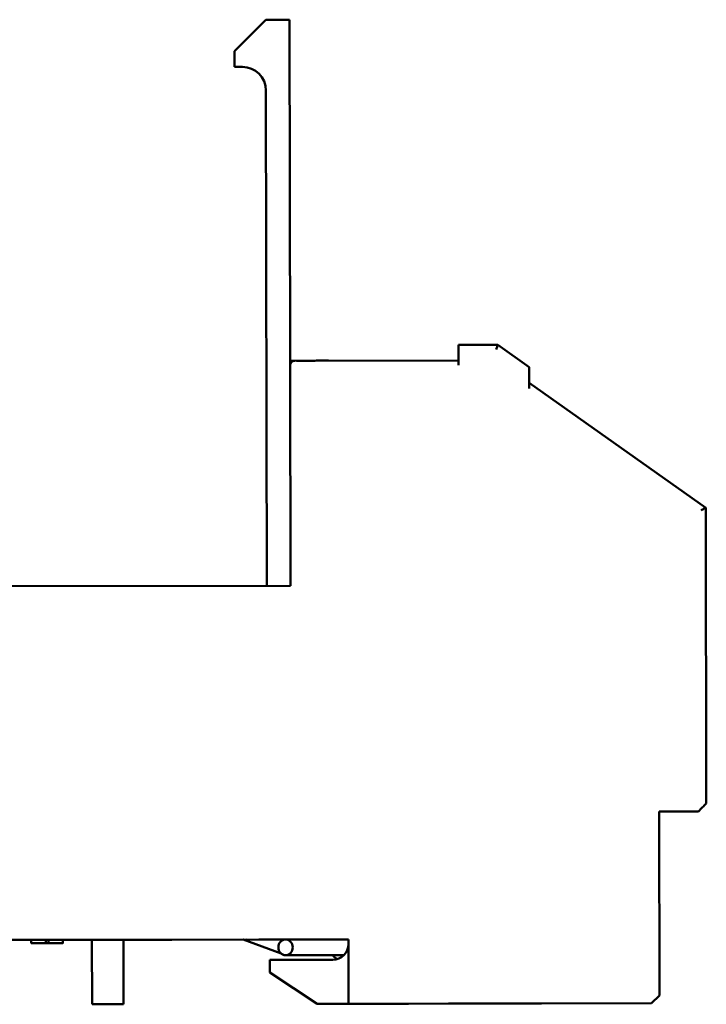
# Model space of a CAD drawing. Header units: millimetres. Extents: x 38 to 184, y 113 to 245.
# Tile 7 of 8: x 81 to 124, y 170 to 233. Entities that reach past the tile are written whole.
import ezdxf

# ---------------------------------------------------------------- set-up
doc = ezdxf.new("R2010")
doc.units = ezdxf.units.MM
doc.layers.add('Visible (ISO)', color=7, linetype='Continuous', lineweight=50)

msp = doc.modelspace()

# ---------------------------------------------------------------- linework, layer by layer
at = {"layer": 'Visible (ISO)'}
for p, q in [((94.204, 230.783), (96.2, 232.786)), ((97.7, 232.789), (96.2, 232.786)), ((97.741, 211.089), (97.7, 232.789)), ((94.204, 230.783), (94.206, 229.783)), ((94.206, 229.783), (94.706, 229.784)), ((94.706, 229.784), (94.206, 229.783)), ((94.206, 229.783), (94.206, 229.783)), ((96.209, 228.286), (96.268, 196.787)), ((110.939, 212.114), (108.439, 212.109)), ((108.441, 210.809), (108.44, 211.809)), ((112.942, 210.694), (110.939, 212.114)), ((98.038, 211.09), (97.741, 211.089)), ((97.741, 211.089), (97.741, 210.789)), ((108.441, 211.109), (98.041, 211.09)), ((98.141, 211.09), (98.141, 211.1)), ((98.261, 211.1), (98.546, 211.101)), ((98.261, 211.09), (98.261, 211.1)), ((98.546, 211.091), (98.546, 211.101)), ((99.899, 211.103), (100.183, 211.104)), ((99.899, 211.094), (99.899, 211.103)), ((100.183, 211.094), (100.183, 211.104)), ((97.741, 210.789), (97.768, 196.79)), ((112.944, 209.325), (112.942, 210.325)), ((124.158, 201.739), (112.944, 209.694)), ((124.193, 182.939), (124.158, 201.739)), ((97.768, 196.79), (74.808, 196.747)), ((124.193, 182.938), (124.193, 182.939)), ((121.194, 182.433), (123.694, 182.438)), ((123.694, 182.437), (121.194, 182.433)), ((121.216, 170.733), (121.194, 182.433)), ((123.894, 182.638), (123.694, 182.438)), ((123.694, 182.437), (123.894, 182.638)), ((123.694, 182.438), (123.694, 182.437)), ((75.45, 174.248), (101.449, 174.296)), ((81.293, 174.258), (79.806, 174.256)), ((81.293, 174.259), (81.293, 174.059)), ((81.307, 174.259), (82.213, 174.26)), ((82.213, 174.26), (82.213, 174.06)), ((82.38, 174.261), (83.286, 174.262)), ((82.38, 174.261), (82.38, 174.061)), ((85.149, 174.266), (83.3, 174.262)), ((83.3, 174.262), (83.3, 174.062)), ((85.149, 174.266), (85.157, 170.166)), ((94.76, 174.283), (87.149, 174.269)), ((87.149, 174.27), (87.157, 170.17)), ((89.259, 174.273), (97.441, 174.289)), ((94.759, 174.284), (89.259, 174.273)), ((94.76, 174.284), (89.259, 174.273)), ((89.259, 174.273), (94.759, 174.284)), ((89.259, 174.273), (89.259, 174.273)), ((89.259, 174.273), (89.259, 174.273)), ((90.059, 174.275), (94.959, 174.284)), ((94.959, 174.284), (90.059, 174.275)), ((90.059, 174.275), (90.059, 174.275)), ((94.759, 174.284), (94.759, 174.284)), ((94.759, 174.284), (97.169, 173.396)), ((97.169, 173.396), (94.759, 174.284)), ((94.959, 174.284), (94.959, 174.284)), ((95.749, 174.286), (97.448, 174.289)), ((97.443, 174.289), (95.749, 174.286)), ((95.749, 174.286), (95.749, 174.286)), ((100.542, 174.294), (97.452, 174.289)), ((97.804, 174.29), (101.449, 174.296)), ((99.449, 174.293), (99.449, 174.293)), ((101.449, 174.296), (99.769, 174.293)), ((101.449, 174.296), (101.457, 170.196)), ((81.293, 174.059), (81.293, 174.058)), ((82.213, 174.06), (81.307, 174.059)), ((82.827, 174.061), (81.337, 174.059)), ((81.337, 174.059), (81.337, 174.059)), ((82.397, 174.061), (81.341, 174.059)), ((81.341, 174.059), (81.784, 174.059)), ((81.341, 174.059), (81.341, 174.059)), ((81.582, 174.059), (81.875, 174.06)), ((81.746, 174.06), (81.746, 174.059)), ((81.746, 174.059), (81.746, 174.059)), ((81.746, 174.059), (81.746, 174.059)), ((81.746, 174.059), (81.746, 174.059)), ((81.933, 174.06), (81.783, 174.059)), ((81.933, 174.06), (81.783, 174.06)), ((82.397, 174.061), (81.784, 174.059)), ((81.868, 174.06), (81.868, 174.06)), ((81.933, 174.06), (82.18, 174.06)), ((81.933, 174.06), (82.18, 174.06)), ((83.141, 174.062), (82.18, 174.06)), ((83.141, 174.062), (82.18, 174.06)), ((83.141, 174.062), (82.18, 174.06)), ((83.141, 174.062), (82.18, 174.06)), ((82.193, 174.06), (82.193, 174.06)), ((82.193, 174.06), (82.193, 174.06)), ((82.193, 174.06), (82.213, 174.06)), ((82.193, 174.06), (82.193, 174.06)), ((83.286, 174.062), (82.38, 174.061)), ((82.38, 174.06), (82.401, 174.06)), ((82.385, 174.061), (82.721, 174.061)), ((82.721, 174.061), (82.397, 174.061)), ((82.397, 174.061), (82.397, 174.061)), ((83.141, 174.062), (82.401, 174.061)), ((82.401, 174.061), (82.401, 174.061)), ((82.401, 174.06), (82.401, 174.06)), ((82.401, 174.061), (82.401, 174.06)), ((83.145, 174.062), (82.721, 174.061)), ((82.721, 174.061), (82.721, 174.061)), ((82.827, 174.061), (83.141, 174.062)), ((83.141, 174.062), (82.827, 174.061)), ((82.827, 174.061), (82.827, 174.061)), ((83.136, 174.062), (83.136, 174.062)), ((83.141, 174.062), (83.141, 174.062)), ((83.141, 174.062), (83.141, 174.062)), ((83.141, 174.062), (83.141, 174.062)), ((83.145, 174.062), (83.145, 174.062)), ((83.3, 174.062), (83.3, 174.062)), ((100.452, 172.994), (96.452, 172.987)), ((96.452, 172.987), (96.453, 172.187)), ((100.544, 173.295), (97.454, 173.289)), ((97.454, 173.288), (100.434, 173.294)), ((97.461, 173.289), (97.461, 173.289)), ((97.461, 173.289), (97.461, 173.289)), ((97.461, 173.289), (97.461, 173.289)), ((97.461, 173.289), (97.761, 173.289)), ((97.761, 173.289), (97.461, 173.289)), ((98.261, 173.29), (98.261, 173.29)), ((98.261, 173.29), (98.261, 173.29)), ((96.453, 172.187), (96.453, 172.187)), ((96.453, 172.187), (96.453, 172.187)), ((96.453, 172.187), (96.453, 172.187)), ((99.457, 170.192), (96.453, 172.187)), ((96.453, 172.187), (99.457, 170.193)), ((96.453, 172.187), (99.457, 170.193)), ((99.457, 170.192), (96.453, 172.187)), ((121.216, 170.733), (120.717, 170.232)), ((120.717, 170.232), (121.216, 170.733)), ((121.216, 170.733), (121.216, 170.733)), ((85.157, 170.166), (85.157, 170.166)), ((87.157, 170.17), (87.157, 170.169)), ((99.457, 170.193), (101.457, 170.196)), ((101.457, 170.196), (99.457, 170.192)), ((99.457, 170.193), (101.457, 170.196)), ((101.457, 170.196), (99.457, 170.192)), ((99.457, 170.193), (99.457, 170.193)), ((99.457, 170.192), (99.457, 170.193)), ((99.457, 170.192), (99.457, 170.192)), ((101.457, 170.196), (120.717, 170.232)), ((120.717, 170.232), (101.457, 170.196)), ((101.457, 170.196), (101.457, 170.196)), ((101.457, 170.196), (101.457, 170.196)), ((101.457, 170.196), (101.457, 170.196)), ((113.717, 170.219), (107.817, 170.208)), ((107.817, 170.208), (113.717, 170.219)), ((107.817, 170.208), (113.717, 170.219)), ((113.717, 170.219), (107.817, 170.208)), ((107.817, 170.208), (107.817, 170.208)), ((107.817, 170.208), (107.817, 170.208)), ((113.717, 170.219), (113.717, 170.219)), ((113.717, 170.219), (113.717, 170.219)), ((120.717, 170.232), (120.717, 170.232))]:
    msp.add_line(p, q, dxfattribs=at)
msp.add_arc((100.45, 173.994), 1, 270.10678, 0.10678, dxfattribs=at)
for centre, major_axis, ratio, start_param, end_param in [((94.709, 228.284), (1.5, 0.003), 0.999999, 0, 1.570796), ((94.709, 228.284), (-0.003, 1.5), 0.999999, 4.714555, 6.283185), ((108.44, 211.809), (-0.001, 0.3), 0.00001, 6.272785, 7.848772), ((110.844, 211.814), (-0.095, -0.3), 0.00001, 3.141572, 4.71237), ((98.041, 210.79), (-0.213, 0.212), 0.999981, 5.496707, 7.067504), ((112.942, 210.325), (-0.001, 0.368), 0.00001, 6.208383, 7.816467), ((123.859, 201.583), (0.3, 0.155), 0.000015, 6.283177, 7.853974), ((123.894, 182.638), (0.299, 0.301), 0.00001, 6.283174, 7.853971), ((123.894, 182.638), (0.299, 0.301), 0.00001, 4.712379, 6.283176), ((86.149, 174.267), (-1.7, -0.003), 0.000019, 5.341264, 7.225106), ((86.149, 174.268), (-1, -0.002), 0.000019, 3.141592, 6.283185), ((86.149, 174.267), (1.7, 0.003), 0.000019, 5.341264, 7.225107), ((101.459, 174.296), (1, 0.002), 0.000019, 3.551247, 4.702159), ((101.459, 174.296), (2.1, 0.004), 0.000019, 1.575611, 2.019961), ((97.453, 173.788), (0.001, -0.5), 0.91706, 5.611646, 6.283185), ((97.761, 173.289), (0.5, 0.001), 0.000019, 4.712389, 6.283185), ((97.761, 173.289), (0.5, 0.001), 0.000019, 6.283185, 7.853982), ((101.463, 172.338), (-2.104, 1.954), 0.00001, 1.059399, 1.208341), ((101.463, 172.338), (-2.104, 1.954), 0.00001, 5.074832, 5.223765), ((101.461, 173.296), (-1, -0.002), 0.000019, 0.410183, 1.270314), ((86.157, 170.168), (-1, -0.002), 0.000019, 3.141592, 6.283185), ((86.157, 170.168), (1, 0.002), 0.000019, 3.141592, 6.283185), ((101.467, 170.196), (3.8, 0.007), 0.000019, 4.709757, 7.856613)]:
    msp.add_ellipse(centre, major_axis=major_axis, ratio=ratio, start_param=start_param, end_param=end_param, dxfattribs=at)
for centre, major_axis, ratio in [((86.149, 174.268), (1.7, 0.003), 0.000019), ((97.453, 173.789), (-0.001, 0.5), 0.91706)]:
    msp.add_ellipse(centre, major_axis=major_axis, ratio=ratio, dxfattribs=at)
for points, degree, knots in [([(98.141, 211.1), (98.141, 211.1), (98.156, 211.1), (98.191, 211.1), (98.221, 211.1), (98.261, 211.1)], 3, [-0.09080538, -0.09080538, -0.09080538, -0.09080538, -0.027144, -0.027144, 0, 0, 0, 0]), ([(98.546, 211.101), (98.55, 211.101), (98.554, 211.101), (98.582, 211.101), (98.629, 211.101), (98.705, 211.101)], 3, [-0.02615161, -0.02615161, -0.02615161, -0.02615161, -0.02269362, -0.02269362, 0, 0, 0, 0]), ([(98.705, 211.101), (98.758, 211.101), (98.811, 211.101), (98.917, 211.102), (98.968, 211.102), (99.138, 211.102), (99.288, 211.102), (99.418, 211.103)], 3, [-0.09382209, -0.09382209, -0.09382209, -0.09382209, -0.07355873, -0.07355873, -0.05257841, -0.05257841, 0, 0, 0, 0]), ([(99.418, 211.103), (99.5, 211.103), (99.581, 211.103), (99.706, 211.103), (99.788, 211.103), (99.899, 211.103)], 3, [-0.1289042, -0.1289042, -0.1289042, -0.1289042, -0.0487628, -0.0487628, 0, 0, 0, 0]), ([(81.307, 174.259), (81.295, 174.259), (81.292, 174.259), (81.298, 174.259), (81.307, 174.259)], 2, [1, 1, 1, 2, 3, 4, 4, 4]), ([(83.286, 174.262), (83.294, 174.262), (83.301, 174.262), (83.298, 174.262), (83.286, 174.262), (83.286, 174.262)], 2, [0, 0, 0, 1, 2, 3, 3, 3, 3]), ([(81.307, 174.059), (81.304, 174.059), (81.302, 174.059), (81.297, 174.059), (81.296, 174.059), (81.294, 174.059), (81.293, 174.059), (81.293, 174.059)], 3, [-0.02550139, -0.02550139, -0.02550139, -0.02550139, -0.02081075, -0.02081075, -0.01636523, -0.01636523, -0.01184739, -0.01184739, -0.01184739, -0.01184739]), ([(81.341, 174.059), (81.331, 174.059), (81.321, 174.059), (81.305, 174.058), (81.3, 174.058), (81.295, 174.058), (81.293, 174.058), (81.293, 174.058), (81.294, 174.058), (81.299, 174.058), (81.303, 174.058), (81.307, 174.058)], 3, [-0.02044232, -0.02044232, -0.02044232, -0.02044232, -0.01321393, -0.01321393, -0.00636093, -0.00636093, -0.00364906, -0.00364906, -0.00193287, -0.00193287, 0, 0, 0, 0]), ([(81.337, 174.059), (81.364, 174.059), (81.391, 174.059), (81.434, 174.059), (81.456, 174.059), (81.503, 174.059), (81.522, 174.059), (81.536, 174.059)], 3, [-0.03249913, -0.03249913, -0.03249913, -0.03249913, -0.01854549, -0.01854549, -0.00942973, -0.00942973, 0, 0, 0, 0]), ([(81.459, 174.059), (81.456, 174.059), (81.452, 174.059), (81.443, 174.059), (81.439, 174.059), (81.43, 174.059), (81.425, 174.059), (81.412, 174.059), (81.405, 174.059), (81.39, 174.059), (81.373, 174.059), (81.341, 174.059)], 3, [-0.04739678, -0.04739678, -0.04739678, -0.04739678, -0.03970756, -0.03970756, -0.0328901, -0.0328901, -0.02521125, -0.02521125, -0.01367735, -0.01367735, 0, 0, 0, 0]), ([(82.193, 174.06), (82.075, 174.06), (81.956, 174.06), (81.596, 174.059), (81.592, 174.059), (81.459, 174.059)], 3, [-0.08427003, -0.08427003, -0.08427003, -0.08427003, -0.05645057, -0.05645057, 0, 0, 0, 0]), ([(81.536, 174.059), (81.554, 174.059), (81.564, 174.059), (81.574, 174.059), (81.582, 174.059), (81.582, 174.059)], 3, [-0.07043337, -0.07043337, -0.07043337, -0.07043337, -0.02429669, -0.02429669, 0, 0, 0, 0]), ([(81.868, 174.06), (81.847, 174.06), (81.829, 174.06), (81.799, 174.06), (81.786, 174.059), (81.762, 174.059), (81.746, 174.059), (81.746, 174.059)], 3, [-0.05480205, -0.05480205, -0.05480205, -0.05480205, -0.03926094, -0.03926094, -0.02361491, -0.02361491, 0, 0, 0, 0]), ([(81.746, 174.059), (81.746, 174.059), (81.752, 174.059), (81.772, 174.059), (81.788, 174.059), (81.828, 174.06), (81.875, 174.06), (81.983, 174.06)], 3, [-0.1350563, -0.1350563, -0.1350563, -0.1350563, -0.0924247, -0.0924247, -0.0473764, -0.0473764, 0, 0, 0, 0]), ([(81.983, 174.06), (81.935, 174.06), (81.89, 174.06), (81.816, 174.06), (81.792, 174.059), (81.756, 174.059), (81.746, 174.059), (81.746, 174.059)], 3, [-0.0407692, -0.0407692, -0.0407692, -0.0407692, -0.02892636, -0.02892636, -0.0168973, -0.0168973, 0, 0, 0, 0]), ([(81.746, 174.059), (81.746, 174.059), (81.75, 174.059), (81.767, 174.059), (81.779, 174.059), (81.834, 174.06), (81.882, 174.06), (81.933, 174.06)], 3, [-0.04561495, -0.04561495, -0.04561495, -0.04561495, -0.03453047, -0.03453047, -0.02393565, -0.02393565, 0, 0, 0, 0]), ([(81.868, 174.06), (81.847, 174.06), (81.829, 174.06), (81.799, 174.06), (81.786, 174.06), (81.762, 174.059), (81.746, 174.059), (81.746, 174.059)], 3, [-0.05480205, -0.05480205, -0.05480205, -0.05480205, -0.03926094, -0.03926094, -0.02361491, -0.02361491, 0, 0, 0, 0]), ([(81.746, 174.059), (81.746, 174.059), (81.752, 174.059), (81.772, 174.06), (81.788, 174.06), (81.828, 174.06), (81.875, 174.06), (81.983, 174.06)], 3, [-0.1350563, -0.1350563, -0.1350563, -0.1350563, -0.0924247, -0.0924247, -0.0473764, -0.0473764, 0, 0, 0, 0]), ([(81.983, 174.06), (81.935, 174.06), (81.89, 174.06), (81.816, 174.06), (81.792, 174.06), (81.756, 174.059), (81.746, 174.059), (81.746, 174.059)], 3, [-0.0407692, -0.0407692, -0.0407692, -0.0407692, -0.02892636, -0.02892636, -0.0168973, -0.0168973, 0, 0, 0, 0]), ([(81.746, 174.059), (81.746, 174.059), (81.75, 174.059), (81.767, 174.059), (81.779, 174.06), (81.834, 174.06), (81.882, 174.06), (81.933, 174.06)], 3, [-0.04561495, -0.04561495, -0.04561495, -0.04561495, -0.03453047, -0.03453047, -0.02393565, -0.02393565, 0, 0, 0, 0]), ([(82.257, 174.06), (82.119, 174.06), (82.047, 174.06), (81.955, 174.06), (81.909, 174.06), (81.868, 174.06)], 3, [-0.02924706, -0.02924706, -0.02924706, -0.02924706, -0.01629238, -0.01629238, 0, 0, 0, 0]), ([(82.18, 174.06), (82.15, 174.06), (82.126, 174.06), (82.104, 174.06), (82.098, 174.06), (82.098, 174.06)], 3, [-0.01852202, -0.01852202, -0.01852202, -0.01852202, -0.00868676, -0.00868676, 0, 0, 0, 0]), ([(82.098, 174.06), (82.098, 174.06), (82.102, 174.06), (82.117, 174.06), (82.124, 174.06), (82.15, 174.06), (82.164, 174.06), (82.18, 174.06)], 3, [-0.02583738, -0.02583738, -0.02583738, -0.02583738, -0.01110175, -0.01110175, -0.00532744, -0.00532744, -0.00015939, -0.00015939, -0.00015939, -0.00015939]), ([(82.18, 174.06), (82.141, 174.06), (82.123, 174.06), (82.104, 174.06), (82.098, 174.06), (82.098, 174.06)], 3, [-0.01525408, -0.01525408, -0.01525408, -0.01525408, -0.00873173, -0.00873173, 0, 0, 0, 0]), ([(82.098, 174.06), (82.098, 174.06), (82.102, 174.06), (82.117, 174.06), (82.124, 174.06), (82.15, 174.06), (82.165, 174.06), (82.181, 174.06)], 3, [-0.02583738, -0.02583738, -0.02583738, -0.02583738, -0.01110175, -0.01110175, -0.00532744, -0.00532744, 0, 0, 0, 0]), ([(82.18, 174.06), (82.15, 174.06), (82.126, 174.06), (82.104, 174.06), (82.098, 174.06), (82.098, 174.06)], 3, [-0.01852202, -0.01852202, -0.01852202, -0.01852202, -0.00868676, -0.00868676, 0, 0, 0, 0]), ([(82.098, 174.06), (82.098, 174.06), (82.102, 174.06), (82.117, 174.06), (82.124, 174.06), (82.15, 174.06), (82.164, 174.06), (82.18, 174.06)], 3, [-0.02583738, -0.02583738, -0.02583738, -0.02583738, -0.01110175, -0.01110175, -0.00532744, -0.00532744, -0.00015939, -0.00015939, -0.00015939, -0.00015939]), ([(82.18, 174.06), (82.141, 174.06), (82.123, 174.06), (82.104, 174.06), (82.098, 174.06), (82.098, 174.06)], 3, [-0.01525408, -0.01525408, -0.01525408, -0.01525408, -0.00873173, -0.00873173, 0, 0, 0, 0]), ([(82.098, 174.06), (82.098, 174.06), (82.102, 174.06), (82.117, 174.06), (82.124, 174.06), (82.15, 174.06), (82.165, 174.06), (82.181, 174.06)], 3, [-0.02583738, -0.02583738, -0.02583738, -0.02583738, -0.01110175, -0.01110175, -0.00532744, -0.00532744, 0, 0, 0, 0]), ([(82.193, 174.06), (82.193, 174.06), (82.193, 174.06), (82.194, 174.06), (82.195, 174.06), (82.198, 174.06), (82.201, 174.06), (82.213, 174.06), (82.222, 174.06), (82.238, 174.06), (82.258, 174.06), (82.296, 174.06)], 3, [-0.01875654, -0.01875654, -0.01875654, -0.01875654, -0.01768423, -0.01768423, -0.01662292, -0.01662292, -0.01468251, -0.01468251, -0.01131652, -0.01131652, 0, 0, 0, 0]), ([(82.296, 174.06), (82.277, 174.06), (82.257, 174.06), (82.231, 174.06), (82.223, 174.06), (82.212, 174.06), (82.207, 174.06), (82.2, 174.06), (82.197, 174.06), (82.194, 174.06), (82.193, 174.06), (82.193, 174.06)], 3, [-0.01903703, -0.01903703, -0.01903703, -0.01903703, -0.00946059, -0.00946059, -0.00526586, -0.00526586, -0.00269477, -0.00269477, -0.00127725, -0.00127725, 0, 0, 0, 0]), ([(82.296, 174.061), (82.287, 174.06), (82.277, 174.06), (82.261, 174.06), (82.255, 174.06), (82.236, 174.06), (82.224, 174.06), (82.213, 174.06)], 3, [-0.009317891, -0.009317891, -0.009317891, -0.009317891, -0.006583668, -0.006583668, -0.0044621, -0.0044621, 0, 0, 0, 0]), ([(82.213, 174.06), (82.233, 174.06), (82.247, 174.06), (82.269, 174.06), (82.282, 174.06), (82.296, 174.06)], 3, [-0.006875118, -0.006875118, -0.006875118, -0.006875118, -0.004162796, -0.004162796, 0, 0, 0, 0]), ([(82.296, 174.06), (82.324, 174.061), (82.339, 174.061), (82.364, 174.061), (82.373, 174.061), (82.383, 174.061), (82.387, 174.061), (82.395, 174.061), (82.397, 174.061), (82.4, 174.061), (82.401, 174.061), (82.401, 174.061)], 3, [-0.004062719, -0.004062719, -0.004062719, -0.004062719, -0.003738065, -0.003738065, -0.002919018, -0.002919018, -0.00211734, -0.00211734, -0.001277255, -0.001277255, 0, 0, 0, 0]), ([(82.38, 174.061), (82.361, 174.061), (82.347, 174.061), (82.324, 174.061), (82.31, 174.061), (82.296, 174.061)], 3, [-0.007232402, -0.007232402, -0.007232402, -0.007232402, -0.004316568, -0.004316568, 0, 0, 0, 0]), ([(82.401, 174.06), (82.401, 174.06), (82.4, 174.06), (82.399, 174.06), (82.399, 174.06), (82.396, 174.06), (82.393, 174.06), (82.385, 174.06), (82.379, 174.06), (82.346, 174.06), (82.315, 174.06), (82.296, 174.06)], 3, [-0.01557832, -0.01557832, -0.01557832, -0.01557832, -0.01334642, -0.01334642, -0.01113994, -0.01113994, -0.00808708, -0.00808708, -0.00567793, -0.00567793, 0, 0, 0, 0]), ([(82.296, 174.06), (82.306, 174.06), (82.316, 174.06), (82.332, 174.06), (82.339, 174.06), (82.358, 174.06), (82.369, 174.06), (82.38, 174.06)], 3, [-0.009461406, -0.009461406, -0.009461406, -0.009461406, -0.006488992, -0.006488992, -0.0044621, -0.0044621, 0, 0, 0, 0]), ([(83.136, 174.062), (83.008, 174.062), (82.881, 174.061), (82.685, 174.061), (82.556, 174.061), (82.401, 174.06)], 3, [-0.1872452, -0.1872452, -0.1872452, -0.1872452, -0.0680408, -0.0680408, 0, 0, 0, 0]), ([(83.253, 174.062), (83.236, 174.062), (83.219, 174.062), (83.193, 174.062), (83.187, 174.062), (83.176, 174.062), (83.171, 174.062), (83.162, 174.062), (83.157, 174.062), (83.145, 174.062), (83.14, 174.062), (83.136, 174.062)], 3, [-0.03663559, -0.03663559, -0.03663559, -0.03663559, -0.01433593, -0.01433593, -0.00796684, -0.00796684, -0.00400399, -0.00400399, -0.00195454, -0.00195454, 0, 0, 0, 0]), ([(83.286, 174.062), (83.289, 174.062), (83.292, 174.062), (83.296, 174.062), (83.298, 174.062), (83.301, 174.062), (83.301, 174.062), (83.3, 174.062), (83.298, 174.062), (83.281, 174.062), (83.265, 174.062), (83.253, 174.062)], 3, [-0.02550139, -0.02550139, -0.02550139, -0.02550139, -0.02081075, -0.02081075, -0.01636523, -0.01636523, -0.00930766, -0.00930766, -0.00547218, -0.00547218, 0, 0, 0, 0]), ([(83.286, 174.062), (83.291, 174.062), (83.295, 174.062), (83.298, 174.062), (83.301, 174.062), (83.3, 174.062), (83.299, 174.062), (83.295, 174.062), (83.291, 174.062), (83.286, 174.062)], 3, [-0.01132802, -0.01132802, -0.01132802, -0.01132802, -0.00636093, -0.00636093, -0.00364906, -0.00364906, -0.00193287, -0.00193287, 0, 0, 0, 0])]:
    msp.add_open_spline(points, degree=degree, knots=knots, dxfattribs=at)
for points in [[(82.213, 174.26), (82.231, 174.26), (82.265, 174.26), (82.296, 174.261)], [(82.296, 174.261), (82.319, 174.261), (82.358, 174.261), (82.38, 174.261)]]:
    msp.add_open_spline(points, degree=2, dxfattribs=at)

doc.saveas('drawing.dxf')
